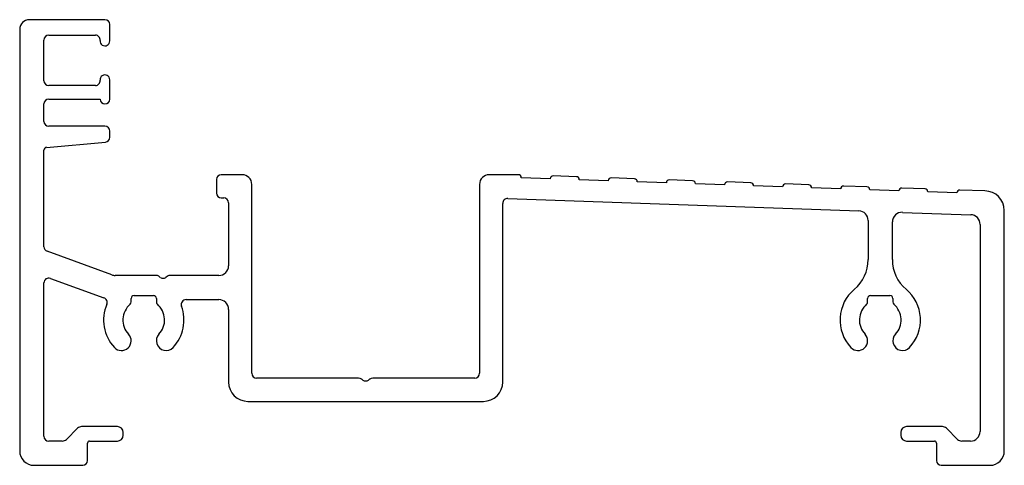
# Model space of a CAD drawing. Header units: millimetres. Extents: x 0 to 102, y 0 to 46.
import ezdxf

# ---------------------------------------------------------------- set-up
doc = ezdxf.new("R2010")
doc.units = ezdxf.units.MM

msp = doc.modelspace()

# ---------------------------------------------------------------- linework, layer by layer
at = {"color": 7, "linetype": 'Continuous', "lineweight": 25}
for p, q in [((8.8, 46), (1, 46)), ((0, 45), (0, 1.5)), ((9.3, 43.8), (9.3, 45.5)), ((2.5, 39.7), (2.5, 43.9)), ((3, 44.4), (7.81, 44.4)), ((9.3, 37.8), (9.3, 39.8)), ((7.81, 39.2), (3, 39.2)), ((3, 37.8), (8.3, 37.8)), ((2.5, 35.5), (2.5, 37.3)), ((8.8, 35), (3, 35)), ((9.3, 33.86), (9.3, 34.5)), ((2.5, 22.56), (2.5, 32.53)), ((2.77, 32.82), (8.84, 33.36)), ((20.3, 29.5), (20.3, 28.1)), ((22.95, 30), (20.8, 30)), ((51.45, 30), (48.45, 30)), ((54.75, 29.58), (51.75, 29.69)), ((57.45, 29.79), (55.06, 29.87)), ((60.74, 29.38), (57.74, 29.48)), ((63.44, 29.58), (61.05, 29.66)), ((23.95, 9.5), (23.95, 29)), ((47.45, 29), (47.45, 9.5)), ((66.73, 29.17), (63.73, 29.27)), ((69.44, 29.37), (67.04, 29.46)), ((72.73, 28.96), (69.73, 29.06)), ((75.44, 29.16), (73.04, 29.25)), ((78.72, 28.75), (75.73, 28.85)), ((81.43, 28.95), (79.03, 29.04)), ((84.72, 28.54), (81.72, 28.64)), ((87.43, 28.74), (85.03, 28.83)), ((93.43, 28.53), (91.03, 28.62)), ((20.8, 27.6), (21.05, 27.6)), ((50.37, 27.54), (86.58, 26.27)), ((90.72, 28.33), (87.72, 28.43)), ((96.71, 28.12), (93.71, 28.22)), ((99.6, 28.32), (97.01, 28.41)), ((21.55, 27.1), (21.55, 20.6)), ((49.85, 8.6), (49.85, 27.04)), ((91.08, 26.11), (98.13, 25.87)), ((101.6, 1.5), (101.6, 26.32)), ((87.55, 25.27), (87.55, 21.23)), ((90.05, 21.23), (90.05, 25.12)), ((99.1, 24.87), (99.1, 3.5)), ((9.5, 19.66), (2.83, 22.09)), ((14.07, 19.6), (9.84, 19.6)), ((14.51, 19.4), (14.36, 19.51)), ((15.24, 19.51), (15.09, 19.4)), ((20.55, 19.6), (15.53, 19.6)), ((2.5, 3), (2.5, 18.83)), ((3.17, 19.3), (8.69, 17.29)), ((11.8, 17.53), (13.8, 17.53)), ((87.8, 17.53), (89.8, 17.53)), ((11.5, 16.86), (11.5, 17.23)), ((14.1, 17.23), (14.1, 16.86)), ((17.17, 17.1), (20.55, 17.1)), ((87.5, 16.86), (87.5, 17.23)), ((90.1, 17.23), (90.1, 16.86)), ((21.55, 16.1), (21.55, 8.6)), ((34.97, 9), (24.45, 9)), ((35.41, 8.8), (35.26, 8.91)), ((36.14, 8.91), (35.99, 8.8)), ((46.95, 9), (36.43, 9)), ((23.55, 6.6), (47.85, 6.6)), ((5.97, 3.82), (4.82, 2.68)), ((10.08, 4), (6.39, 4)), ((10.68, 3.1), (10.68, 3.4)), ((90.92, 3.4), (90.92, 3.1)), ((95.21, 4), (91.52, 4)), ((96.78, 2.68), (95.63, 3.82)), ((4.39, 2.5), (3, 2.5)), ((7, 0.5), (7, 2.3)), ((7.2, 2.5), (10.08, 2.5)), ((91.52, 2.5), (94.4, 2.5)), ((94.6, 2.3), (94.6, 0.5)), ((98.1, 2.5), (97.21, 2.5)), ((1.5, 0), (6.5, 0)), ((95.1, 0), (100.1, 0))]:
    msp.add_line(p, q, dxfattribs=at)
for centre, radius, start, end in [((1, 45), 1, 90, 180), ((8.8, 45.5), 0.5, 0, 90), ((3, 43.9), 0.5, 90, 180), ((7.81, 43.9), 0.5, 354.2608, 90), ((8.8, 43.8), 0.5, 174.2608, 0), ((3, 39.7), 0.5, 180, 270), ((7.81, 39.7), 0.5, 270, 5.7392), ((8.8, 39.8), 0.5, 0, 185.7392), ((3, 37.3), 0.5, 90, 180), ((8.8, 37.8), 0.5, 180, 0), ((3, 35.5), 0.5, 180, 270), ((8.8, 34.5), 0.5, 0, 90), ((8.8, 33.86), 0.5, 275.0737, 0), ((2.8, 32.53), 0.3, 95.0737, 180), ((20.8, 29.5), 0.5, 90, 180), ((22.95, 29), 1, 0, 90), ((48.45, 29), 1, 90, 180), ((51.45, 29.7), 0.3, 358, 90), ((55.05, 29.57), 0.3, 88, 177.9651), ((57.44, 29.49), 0.3, 358.0349, 88), ((61.04, 29.37), 0.3, 88, 178), ((63.43, 29.28), 0.3, 358, 88), ((67.03, 29.16), 0.3, 88, 178), ((69.43, 29.07), 0.3, 358, 88), ((73.03, 28.95), 0.3, 88, 177.9651), ((75.43, 28.86), 0.3, 358.0349, 88), ((79.02, 28.74), 0.3, 88, 177.9651), ((81.42, 28.65), 0.3, 358.0349, 88), ((85.02, 28.53), 0.3, 88, 177.9651), ((87.42, 28.44), 0.3, 358.0349, 88), ((91.02, 28.32), 0.3, 88, 177.9651), ((93.41, 28.23), 0.3, 358.0349, 88), ((20.8, 28.1), 0.5, 180, 270), ((21.05, 27.1), 0.5, 0, 90), ((50.35, 27.04), 0.5, 88, 180), ((97.01, 28.11), 0.3, 90, 178), ((99.6, 26.32), 2, 0, 90), ((86.55, 25.27), 1, 0, 88), ((91.05, 25.12), 1, 88, 180), ((98.1, 24.87), 1, 0, 88), ((3, 22.56), 0.5, 180, 250), ((20.55, 20.6), 1, 270, 360), ((83.55, 21.23), 4, 310.1036, 0), ((94.05, 21.23), 4, 180, 229.8964), ((3, 18.83), 0.5, 70, 180), ((9.84, 20.6), 1, 250, 270), ((14.07, 19.1), 0.5, 55, 90), ((14.8, 19.81), 0.5, 235, 305), ((15.53, 19.1), 0.5, 90, 125), ((8.52, 16.82), 0.5, 336.9291, 70), ((11.8, 17.23), 0.3, 90, 180), ((13.8, 17.23), 0.3, 0, 90), ((88.8, 15), 4.15, 130.1036, 223.1003), ((87.8, 17.23), 0.3, 90, 180), ((89.8, 17.23), 0.3, 0, 90), ((88.8, 15), 4.15, 316.8997, 49.8964), ((12.8, 15), 4.15, 156.9291, 223.1003), ((12.8, 15), 2.15, 130.7728, 223.1003), ((11.2, 16.86), 0.3, 310.7728, 0), ((14.4, 16.86), 0.3, 180, 229.2272), ((12.8, 15), 2.15, 316.8997, 49.2272), ((12.8, 15), 4.15, 316.8997, 20.126), ((17.17, 16.6), 0.5, 90, 200.126), ((20.55, 16.1), 1, 0, 90), ((88.8, 15), 2.15, 130.7728, 223.1003), ((87.2, 16.86), 0.3, 310.7728, 0), ((90.4, 16.86), 0.3, 180, 229.2272), ((88.8, 15), 2.15, 316.8997, 49.2272), ((10.5, 12.85), 1, 223.1003, 43.1003), ((15.1, 12.85), 1, 136.8997, 316.8997), ((86.5, 12.85), 1, 223.1003, 43.1003), ((91.1, 12.85), 1, 136.8997, 316.8997), ((24.45, 9.5), 0.5, 180, 270), ((46.95, 9.5), 0.5, 270, 0), ((23.55, 8.6), 2, 180, 270), ((34.97, 8.5), 0.5, 55, 90), ((35.7, 9.21), 0.5, 235, 305), ((36.43, 8.5), 0.5, 90, 125), ((47.85, 8.6), 2, 270, 0), ((6.39, 3.4), 0.6, 90, 135), ((10.08, 3.4), 0.6, 0, 90), ((10.08, 3.1), 0.6, 270, 0), ((91.52, 3.4), 0.6, 90, 180), ((91.52, 3.1), 0.6, 180, 270), ((95.21, 3.4), 0.6, 45, 90), ((98.1, 3.5), 1, 270, 0), ((3, 3), 0.5, 180, 270), ((4.39, 3.1), 0.6, 270, 315), ((7.2, 2.3), 0.2, 90, 180), ((94.4, 2.3), 0.2, 0, 90), ((97.21, 3.1), 0.6, 225, 270), ((1.5, 1.5), 1.5, 180, 270), ((100.1, 1.5), 1.5, 270, 0), ((6.5, 0.5), 0.5, 270, 0), ((95.1, 0.5), 0.5, 180, 270)]:
    msp.add_arc(centre, radius, start, end, dxfattribs=at)

doc.saveas('drawing.dxf')
